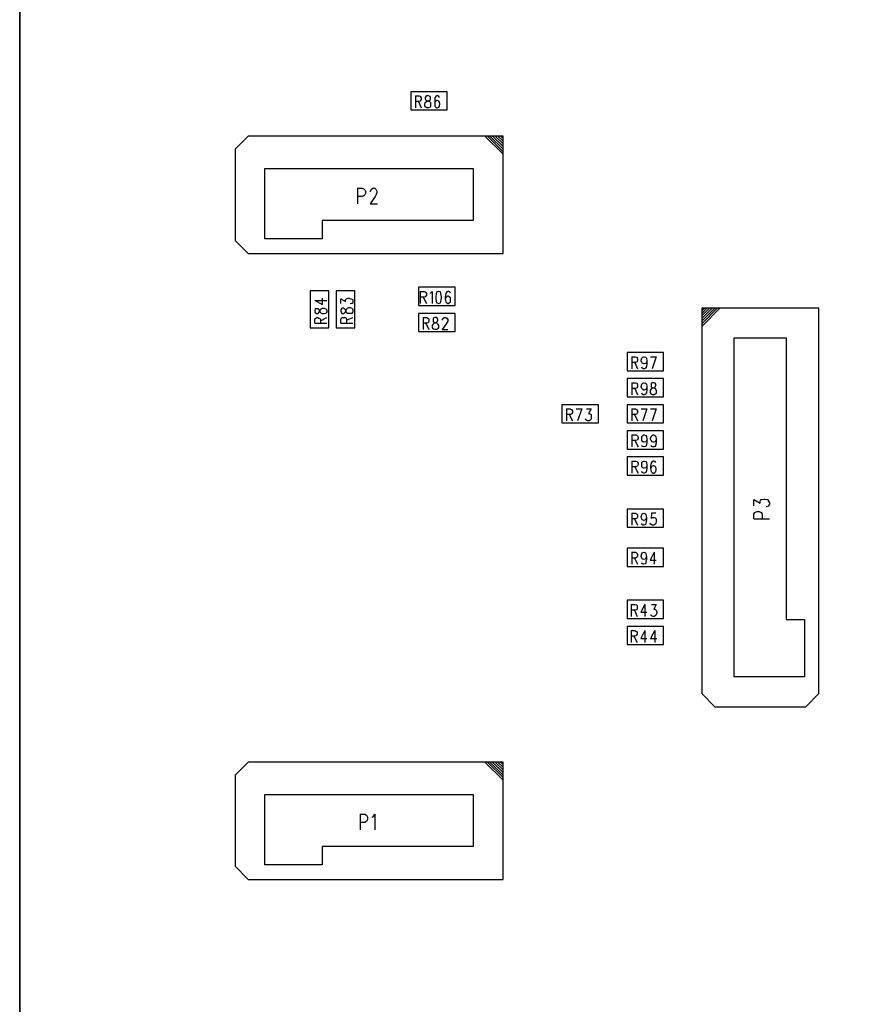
# Model space of a CAD drawing. Extents: x 11.9 to 28.1, y 10.8 to 21.2.
# Tile 3 of 13: x 16.3 to 17.9, y 16.9 to 18.8. Entities that reach past the tile are written whole.
import ezdxf

# ---------------------------------------------------------------- set-up
doc = ezdxf.new("R2010")
doc.units = 0
doc.header["$MEASUREMENT"] = 0
doc.layers.add('LAYNR1', color=2, linetype='Continuous')

msp = doc.modelspace()

# ---------------------------------------------------------------- linework, layer by layer
at = {"layer": 'LAYNR1'}
for points in [[(16.26, 15.493), (21.585, 15.493), (21.585, 20.043), (16.26, 20.043), (16.26, 15.493)], [(21.585, 15.993), (16.26, 15.993), (16.26, 19.543), (21.585, 19.543), (21.585, 15.993)], [(17.08, 18.66), (17.01, 18.66), (17.01, 18.625), (17.08, 18.625), (17.08, 18.66)], [(17.041, 18.652), (17.039, 18.651), (17.038, 18.649), (17.038, 18.647), (17.039, 18.644), (17.04, 18.643), (17.044, 18.642), (17.046, 18.641), (17.048, 18.639), (17.048, 18.637), (17.048, 18.633), (17.048, 18.631), (17.047, 18.63), (17.044, 18.629), (17.041, 18.629), (17.039, 18.63), (17.038, 18.631), (17.037, 18.633), (17.037, 18.637), (17.038, 18.639), (17.04, 18.641), (17.042, 18.642), (17.045, 18.643), (17.047, 18.644), (17.048, 18.647), (17.048, 18.649), (17.047, 18.651), (17.044, 18.652), (17.041, 18.652)], [(17.187, 18.575), (16.698, 18.575), (16.673, 18.55), (16.673, 18.375), (16.698, 18.35), (17.187, 18.35), (17.187, 18.575)], [(17.13, 18.413), (16.84, 18.413), (16.84, 18.378), (16.73, 18.378), (16.73, 18.513), (17.13, 18.513), (17.13, 18.413)], [(16.817, 18.278), (16.817, 18.207), (16.853, 18.207), (16.853, 18.278), (16.817, 18.278)], [(16.867, 18.278), (16.867, 18.207), (16.903, 18.207), (16.903, 18.278), (16.867, 18.278)], [(17.025, 18.25), (17.095, 18.25), (17.095, 18.285), (17.025, 18.285), (17.025, 18.25)], [(17.063, 18.277), (17.06, 18.276), (17.059, 18.273), (17.058, 18.267), (17.058, 18.264), (17.059, 18.258), (17.06, 18.255), (17.063, 18.254), (17.064, 18.254), (17.067, 18.255), (17.068, 18.258), (17.069, 18.264), (17.069, 18.267), (17.068, 18.273), (17.067, 18.276), (17.064, 18.277), (17.063, 18.277)], [(16.826, 18.238), (16.827, 18.236), (16.829, 18.235), (16.831, 18.235), (16.833, 18.236), (16.834, 18.237), (16.836, 18.24), (16.837, 18.243), (16.839, 18.244), (16.841, 18.245), (16.844, 18.245), (16.847, 18.244), (16.848, 18.244), (16.849, 18.241), (16.849, 18.238), (16.848, 18.236), (16.847, 18.235), (16.844, 18.234), (16.841, 18.234), (16.839, 18.235), (16.837, 18.237), (16.836, 18.239), (16.834, 18.242), (16.833, 18.244), (16.831, 18.244), (16.829, 18.244), (16.827, 18.244), (16.826, 18.241), (16.826, 18.238)], [(16.876, 18.239), (16.877, 18.236), (16.879, 18.235), (16.881, 18.235), (16.883, 18.236), (16.885, 18.238), (16.886, 18.241), (16.887, 18.243), (16.889, 18.245), (16.891, 18.246), (16.894, 18.246), (16.897, 18.245), (16.898, 18.244), (16.899, 18.242), (16.899, 18.239), (16.898, 18.236), (16.897, 18.235), (16.894, 18.235), (16.891, 18.235), (16.889, 18.235), (16.887, 18.237), (16.886, 18.239), (16.885, 18.242), (16.883, 18.244), (16.881, 18.245), (16.879, 18.245), (16.877, 18.244), (16.876, 18.242), (16.876, 18.239)], [(17.025, 18.2), (17.095, 18.2), (17.095, 18.235), (17.025, 18.235), (17.025, 18.2)], [(17.568, 18.245), (17.568, 17.506), (17.593, 17.481), (17.768, 17.481), (17.793, 17.506), (17.793, 18.245), (17.568, 18.245)], [(17.056, 18.227), (17.053, 18.226), (17.053, 18.224), (17.053, 18.222), (17.053, 18.219), (17.055, 18.218), (17.058, 18.217), (17.061, 18.216), (17.062, 18.214), (17.063, 18.212), (17.063, 18.208), (17.062, 18.206), (17.061, 18.205), (17.059, 18.204), (17.056, 18.204), (17.053, 18.205), (17.053, 18.206), (17.052, 18.208), (17.052, 18.212), (17.053, 18.214), (17.054, 18.216), (17.057, 18.217), (17.06, 18.218), (17.061, 18.219), (17.062, 18.222), (17.062, 18.224), (17.061, 18.226), (17.059, 18.227), (17.056, 18.227)], [(17.73, 18.188), (17.73, 17.648), (17.765, 17.648), (17.765, 17.538), (17.63, 17.538), (17.63, 18.188), (17.73, 18.188)], [(17.425, 18.125), (17.495, 18.125), (17.495, 18.16), (17.425, 18.16), (17.425, 18.125)], [(17.425, 18.075), (17.495, 18.075), (17.495, 18.11), (17.425, 18.11), (17.425, 18.075)], [(17.474, 18.102), (17.471, 18.101), (17.471, 18.099), (17.471, 18.097), (17.471, 18.094), (17.473, 18.093), (17.476, 18.092), (17.479, 18.091), (17.48, 18.089), (17.481, 18.087), (17.481, 18.083), (17.48, 18.081), (17.479, 18.08), (17.477, 18.079), (17.474, 18.079), (17.471, 18.08), (17.471, 18.081), (17.47, 18.083), (17.47, 18.087), (17.471, 18.089), (17.472, 18.091), (17.475, 18.092), (17.478, 18.093), (17.479, 18.094), (17.48, 18.097), (17.48, 18.099), (17.479, 18.101), (17.477, 18.102), (17.474, 18.102)], [(17.3, 18.025), (17.37, 18.025), (17.37, 18.06), (17.3, 18.06), (17.3, 18.025)], [(17.425, 18.025), (17.495, 18.025), (17.495, 18.06), (17.425, 18.06), (17.425, 18.025)], [(17.425, 17.975), (17.495, 17.975), (17.495, 18.01), (17.425, 18.01), (17.425, 17.975)], [(17.425, 17.925), (17.495, 17.925), (17.495, 17.96), (17.425, 17.96), (17.425, 17.925)], [(17.425, 17.825), (17.495, 17.825), (17.495, 17.86), (17.425, 17.86), (17.425, 17.825)], [(17.425, 17.75), (17.495, 17.75), (17.495, 17.785), (17.425, 17.785), (17.425, 17.75)], [(17.425, 17.65), (17.495, 17.65), (17.495, 17.685), (17.425, 17.685), (17.425, 17.65)], [(17.425, 17.6), (17.495, 17.6), (17.495, 17.635), (17.425, 17.635), (17.425, 17.6)], [(17.187, 17.375), (16.698, 17.375), (16.673, 17.35), (16.673, 17.175), (16.698, 17.15), (17.187, 17.15), (17.187, 17.375)], [(17.13, 17.213), (16.84, 17.213), (16.84, 17.178), (16.73, 17.178), (16.73, 17.313), (17.13, 17.313), (17.13, 17.213)]]:
    msp.add_lwpolyline(points, close=True, dxfattribs=at)
for points in [[(17.019, 18.652), (17.019, 18.629)], [(17.019, 18.652), (17.026, 18.652), (17.029, 18.651), (17.029, 18.65), (17.03, 18.648), (17.03, 18.645), (17.029, 18.643), (17.029, 18.642), (17.026, 18.641), (17.019, 18.641)], [(17.065, 18.649), (17.064, 18.651), (17.062, 18.652), (17.06, 18.652), (17.058, 18.651), (17.056, 18.648), (17.056, 18.642), (17.056, 18.637), (17.056, 18.632), (17.058, 18.63), (17.06, 18.629), (17.061, 18.629), (17.064, 18.63), (17.065, 18.632), (17.066, 18.636), (17.066, 18.637), (17.065, 18.64), (17.064, 18.642), (17.061, 18.643), (17.06, 18.643), (17.058, 18.642), (17.056, 18.64), (17.056, 18.637)], [(17.025, 18.641), (17.03, 18.629)], [(17.187, 18.54), (17.152, 18.575)], [(17.187, 18.545), (17.157, 18.575)], [(17.187, 18.55), (17.162, 18.575)], [(17.187, 18.555), (17.167, 18.575)], [(17.187, 18.56), (17.172, 18.575)], [(17.187, 18.565), (17.177, 18.575)], [(17.187, 18.57), (17.182, 18.575)], [(16.908, 18.475), (16.908, 18.445)], [(16.908, 18.475), (16.917, 18.475), (16.921, 18.473), (16.922, 18.472), (16.923, 18.469), (16.923, 18.465), (16.922, 18.462), (16.921, 18.461), (16.917, 18.459), (16.908, 18.459)], [(16.933, 18.468), (16.933, 18.469), (16.934, 18.472), (16.935, 18.473), (16.937, 18.475), (16.941, 18.475), (16.943, 18.473), (16.944, 18.472), (16.945, 18.469), (16.945, 18.466), (16.944, 18.463), (16.942, 18.459), (16.932, 18.445), (16.946, 18.445)], [(17.028, 18.277), (17.028, 18.254)], [(17.028, 18.277), (17.036, 18.277), (17.038, 18.276), (17.039, 18.275), (17.04, 18.273), (17.04, 18.27), (17.039, 18.268), (17.038, 18.267), (17.036, 18.266), (17.028, 18.266)], [(17.047, 18.273), (17.048, 18.274), (17.051, 18.277), (17.051, 18.254)], [(17.086, 18.274), (17.085, 18.276), (17.083, 18.277), (17.081, 18.277), (17.079, 18.276), (17.077, 18.273), (17.076, 18.267), (17.076, 18.262), (17.077, 18.257), (17.079, 18.255), (17.081, 18.254), (17.082, 18.254), (17.084, 18.255), (17.086, 18.257), (17.086, 18.261), (17.086, 18.262), (17.086, 18.265), (17.084, 18.267), (17.082, 18.268), (17.081, 18.268), (17.079, 18.267), (17.077, 18.265), (17.076, 18.262)], [(16.826, 18.26), (16.841, 18.252), (16.841, 18.264)], [(16.826, 18.26), (16.849, 18.26)], [(16.876, 18.254), (16.876, 18.263), (16.885, 18.258), (16.885, 18.261), (16.886, 18.262), (16.887, 18.263), (16.89, 18.264), (16.892, 18.264), (16.895, 18.263), (16.898, 18.262), (16.899, 18.259), (16.899, 18.257), (16.898, 18.254), (16.897, 18.254), (16.894, 18.253)], [(17.034, 18.266), (17.04, 18.254)], [(17.578, 18.245), (17.568, 18.235)], [(17.583, 18.245), (17.568, 18.23)], [(17.588, 18.245), (17.568, 18.225)], [(17.593, 18.245), (17.568, 18.22)], [(17.598, 18.245), (17.568, 18.215)], [(17.573, 18.245), (17.568, 18.24)], [(17.603, 18.245), (17.568, 18.21)], [(16.826, 18.216), (16.826, 18.223), (16.827, 18.225), (16.828, 18.226), (16.83, 18.227), (16.832, 18.227), (16.834, 18.226), (16.836, 18.225), (16.837, 18.223), (16.837, 18.216)], [(16.826, 18.216), (16.849, 18.216)], [(16.837, 18.221), (16.849, 18.227)], [(16.876, 18.216), (16.876, 18.223), (16.877, 18.226), (16.878, 18.227), (16.88, 18.227), (16.882, 18.227), (16.885, 18.227), (16.886, 18.226), (16.887, 18.223), (16.887, 18.216)], [(16.876, 18.216), (16.899, 18.216)], [(16.887, 18.222), (16.899, 18.227)], [(17.034, 18.227), (17.034, 18.204)], [(17.034, 18.227), (17.041, 18.227), (17.043, 18.226), (17.044, 18.225), (17.045, 18.223), (17.045, 18.22), (17.044, 18.218), (17.043, 18.217), (17.041, 18.216), (17.034, 18.216)], [(17.039, 18.216), (17.045, 18.204)], [(17.071, 18.222), (17.071, 18.223), (17.072, 18.225), (17.073, 18.226), (17.074, 18.227), (17.077, 18.227), (17.079, 18.226), (17.08, 18.225), (17.081, 18.223), (17.081, 18.22), (17.08, 18.218), (17.078, 18.215), (17.07, 18.204), (17.081, 18.204)], [(17.434, 18.152), (17.434, 18.129)], [(17.434, 18.152), (17.441, 18.152), (17.444, 18.151), (17.444, 18.15), (17.445, 18.148), (17.445, 18.145), (17.444, 18.143), (17.444, 18.142), (17.441, 18.141), (17.434, 18.141)], [(17.44, 18.141), (17.445, 18.129)], [(17.463, 18.144), (17.462, 18.141), (17.46, 18.139), (17.458, 18.138), (17.457, 18.138), (17.455, 18.139), (17.453, 18.141), (17.452, 18.144), (17.452, 18.145), (17.453, 18.149), (17.455, 18.151), (17.457, 18.152), (17.458, 18.152), (17.46, 18.151), (17.462, 18.149), (17.463, 18.144), (17.463, 18.139), (17.462, 18.133), (17.46, 18.13), (17.458, 18.129), (17.456, 18.129), (17.454, 18.13), (17.453, 18.132)], [(17.47, 18.152), (17.481, 18.152)], [(17.481, 18.152), (17.473, 18.129)], [(17.434, 18.102), (17.434, 18.079)], [(17.434, 18.102), (17.441, 18.102), (17.444, 18.101), (17.444, 18.1), (17.445, 18.098), (17.445, 18.095), (17.444, 18.093), (17.444, 18.092), (17.441, 18.091), (17.434, 18.091)], [(17.463, 18.094), (17.462, 18.091), (17.46, 18.089), (17.458, 18.088), (17.457, 18.088), (17.455, 18.089), (17.453, 18.091), (17.452, 18.094), (17.452, 18.095), (17.453, 18.099), (17.455, 18.101), (17.457, 18.102), (17.458, 18.102), (17.46, 18.101), (17.462, 18.099), (17.463, 18.094), (17.463, 18.089), (17.462, 18.083), (17.46, 18.08), (17.458, 18.079), (17.456, 18.079), (17.454, 18.08), (17.453, 18.082)], [(17.44, 18.091), (17.445, 18.079)], [(17.309, 18.052), (17.309, 18.029)], [(17.309, 18.052), (17.316, 18.052), (17.318, 18.051), (17.319, 18.05), (17.32, 18.048), (17.32, 18.045), (17.319, 18.043), (17.318, 18.042), (17.316, 18.041), (17.309, 18.041)], [(17.327, 18.052), (17.338, 18.052)], [(17.338, 18.052), (17.33, 18.029)], [(17.347, 18.052), (17.356, 18.052), (17.351, 18.043), (17.353, 18.043), (17.355, 18.042), (17.356, 18.041), (17.356, 18.038), (17.356, 18.036), (17.356, 18.032), (17.354, 18.03), (17.352, 18.029), (17.349, 18.029), (17.347, 18.03), (17.346, 18.031), (17.345, 18.033)], [(17.434, 18.052), (17.434, 18.029)], [(17.434, 18.052), (17.441, 18.052), (17.443, 18.051), (17.444, 18.05), (17.445, 18.048), (17.445, 18.045), (17.444, 18.043), (17.443, 18.042), (17.441, 18.041), (17.434, 18.041)], [(17.452, 18.052), (17.463, 18.052)], [(17.463, 18.052), (17.455, 18.029)], [(17.47, 18.052), (17.481, 18.052)], [(17.481, 18.052), (17.473, 18.029)], [(17.314, 18.041), (17.32, 18.029)], [(17.439, 18.041), (17.445, 18.029)], [(17.434, 18.002), (17.434, 17.979)], [(17.434, 18.002), (17.442, 18.002), (17.444, 18.001), (17.445, 18), (17.446, 17.998), (17.446, 17.995), (17.445, 17.993), (17.444, 17.992), (17.442, 17.991), (17.434, 17.991)], [(17.44, 17.991), (17.446, 17.979)], [(17.463, 17.994), (17.462, 17.991), (17.461, 17.989), (17.458, 17.988), (17.457, 17.988), (17.455, 17.989), (17.453, 17.991), (17.453, 17.994), (17.453, 17.995), (17.453, 17.999), (17.455, 18.001), (17.457, 18.002), (17.458, 18.002), (17.461, 18.001), (17.462, 17.999), (17.463, 17.994), (17.463, 17.989), (17.462, 17.983), (17.461, 17.98), (17.458, 17.979), (17.457, 17.979), (17.454, 17.98), (17.453, 17.982)], [(17.481, 17.994), (17.48, 17.991), (17.478, 17.989), (17.476, 17.988), (17.475, 17.988), (17.473, 17.989), (17.471, 17.991), (17.47, 17.994), (17.47, 17.995), (17.471, 17.999), (17.473, 18.001), (17.475, 18.002), (17.476, 18.002), (17.478, 18.001), (17.48, 17.999), (17.481, 17.994), (17.481, 17.989), (17.48, 17.983), (17.478, 17.98), (17.476, 17.979), (17.474, 17.979), (17.472, 17.98), (17.471, 17.982)], [(17.434, 17.952), (17.434, 17.929)], [(17.434, 17.952), (17.442, 17.952), (17.444, 17.951), (17.445, 17.95), (17.446, 17.948), (17.446, 17.945), (17.445, 17.943), (17.444, 17.942), (17.442, 17.941), (17.434, 17.941)], [(17.463, 17.944), (17.462, 17.941), (17.461, 17.939), (17.458, 17.938), (17.457, 17.938), (17.455, 17.939), (17.453, 17.941), (17.453, 17.944), (17.453, 17.945), (17.453, 17.949), (17.455, 17.951), (17.457, 17.952), (17.458, 17.952), (17.461, 17.951), (17.462, 17.949), (17.463, 17.944), (17.463, 17.939), (17.462, 17.933), (17.461, 17.93), (17.458, 17.929), (17.457, 17.929), (17.454, 17.93), (17.453, 17.932)], [(17.48, 17.949), (17.479, 17.951), (17.477, 17.952), (17.475, 17.952), (17.473, 17.951), (17.471, 17.948), (17.47, 17.942), (17.47, 17.937), (17.471, 17.932), (17.473, 17.93), (17.475, 17.929), (17.476, 17.929), (17.478, 17.93), (17.48, 17.932), (17.481, 17.936), (17.481, 17.937), (17.48, 17.94), (17.478, 17.942), (17.476, 17.943), (17.475, 17.943), (17.473, 17.942), (17.471, 17.94), (17.47, 17.937)], [(17.44, 17.941), (17.446, 17.929)], [(17.668, 17.866), (17.668, 17.878), (17.68, 17.871), (17.68, 17.874), (17.681, 17.876), (17.682, 17.878), (17.687, 17.879), (17.689, 17.879), (17.694, 17.878), (17.696, 17.875), (17.698, 17.872), (17.698, 17.869), (17.696, 17.866), (17.695, 17.865), (17.692, 17.864)], [(17.434, 17.852), (17.434, 17.829)], [(17.434, 17.852), (17.441, 17.852), (17.443, 17.851), (17.444, 17.85), (17.445, 17.848), (17.445, 17.845), (17.444, 17.843), (17.443, 17.842), (17.441, 17.841), (17.434, 17.841)], [(17.439, 17.841), (17.445, 17.829)], [(17.462, 17.844), (17.461, 17.841), (17.46, 17.839), (17.457, 17.838), (17.457, 17.838), (17.454, 17.839), (17.453, 17.841), (17.452, 17.844), (17.452, 17.845), (17.453, 17.849), (17.454, 17.851), (17.457, 17.852), (17.457, 17.852), (17.46, 17.851), (17.461, 17.849), (17.462, 17.844), (17.462, 17.839), (17.461, 17.833), (17.46, 17.83), (17.457, 17.829), (17.456, 17.829), (17.453, 17.83), (17.453, 17.832)], [(17.48, 17.852), (17.472, 17.852), (17.471, 17.842), (17.472, 17.843), (17.474, 17.844), (17.477, 17.844), (17.479, 17.843), (17.481, 17.841), (17.481, 17.838), (17.481, 17.836), (17.48, 17.832), (17.478, 17.83), (17.476, 17.829), (17.473, 17.829), (17.471, 17.83), (17.47, 17.831), (17.469, 17.833)], [(17.668, 17.841), (17.668, 17.85), (17.67, 17.853), (17.671, 17.854), (17.674, 17.855), (17.678, 17.855), (17.681, 17.854), (17.682, 17.853), (17.684, 17.85), (17.684, 17.841)], [(17.668, 17.841), (17.698, 17.841)], [(17.434, 17.777), (17.434, 17.754)], [(17.434, 17.777), (17.441, 17.777), (17.443, 17.776), (17.444, 17.775), (17.445, 17.773), (17.445, 17.77), (17.444, 17.768), (17.443, 17.767), (17.441, 17.766), (17.434, 17.766)], [(17.439, 17.766), (17.445, 17.754)], [(17.462, 17.769), (17.461, 17.766), (17.46, 17.764), (17.457, 17.763), (17.457, 17.763), (17.454, 17.764), (17.453, 17.766), (17.452, 17.769), (17.452, 17.77), (17.453, 17.774), (17.454, 17.776), (17.457, 17.777), (17.457, 17.777), (17.46, 17.776), (17.461, 17.774), (17.462, 17.769), (17.462, 17.764), (17.461, 17.758), (17.46, 17.755), (17.457, 17.754), (17.456, 17.754), (17.453, 17.755), (17.453, 17.757)], [(17.477, 17.777), (17.469, 17.762), (17.481, 17.762)], [(17.477, 17.777), (17.477, 17.754)], [(17.433, 17.677), (17.433, 17.654)], [(17.433, 17.677), (17.44, 17.677), (17.443, 17.676), (17.444, 17.675), (17.444, 17.673), (17.444, 17.67), (17.444, 17.668), (17.443, 17.667), (17.44, 17.666), (17.433, 17.666)], [(17.459, 17.677), (17.451, 17.662), (17.463, 17.662)], [(17.459, 17.677), (17.459, 17.654)], [(17.472, 17.677), (17.481, 17.677), (17.476, 17.668), (17.479, 17.668), (17.48, 17.667), (17.481, 17.666), (17.482, 17.663), (17.482, 17.661), (17.481, 17.657), (17.479, 17.655), (17.477, 17.654), (17.475, 17.654), (17.472, 17.655), (17.471, 17.656), (17.471, 17.658)], [(17.439, 17.666), (17.444, 17.654)], [(17.433, 17.627), (17.433, 17.604)], [(17.433, 17.627), (17.44, 17.627), (17.442, 17.626), (17.443, 17.625), (17.444, 17.623), (17.444, 17.62), (17.443, 17.618), (17.442, 17.617), (17.44, 17.616), (17.433, 17.616)], [(17.438, 17.616), (17.444, 17.604)], [(17.459, 17.627), (17.451, 17.612), (17.463, 17.612)], [(17.459, 17.627), (17.459, 17.604)], [(17.478, 17.627), (17.47, 17.612), (17.482, 17.612)], [(17.478, 17.627), (17.478, 17.604)], [(17.187, 17.34), (17.152, 17.375)], [(17.187, 17.345), (17.157, 17.375)], [(17.187, 17.35), (17.162, 17.375)], [(17.187, 17.355), (17.167, 17.375)], [(17.187, 17.36), (17.172, 17.375)], [(17.187, 17.365), (17.177, 17.375)], [(17.187, 17.37), (17.182, 17.375)], [(16.913, 17.275), (16.913, 17.245)], [(16.913, 17.275), (16.922, 17.275), (16.925, 17.273), (16.926, 17.272), (16.927, 17.269), (16.927, 17.265), (16.926, 17.262), (16.925, 17.261), (16.922, 17.259), (16.913, 17.259)], [(16.936, 17.269), (16.938, 17.27), (16.941, 17.275), (16.941, 17.245)]]:
    msp.add_lwpolyline(points, dxfattribs=at)

doc.saveas('drawing.dxf')
